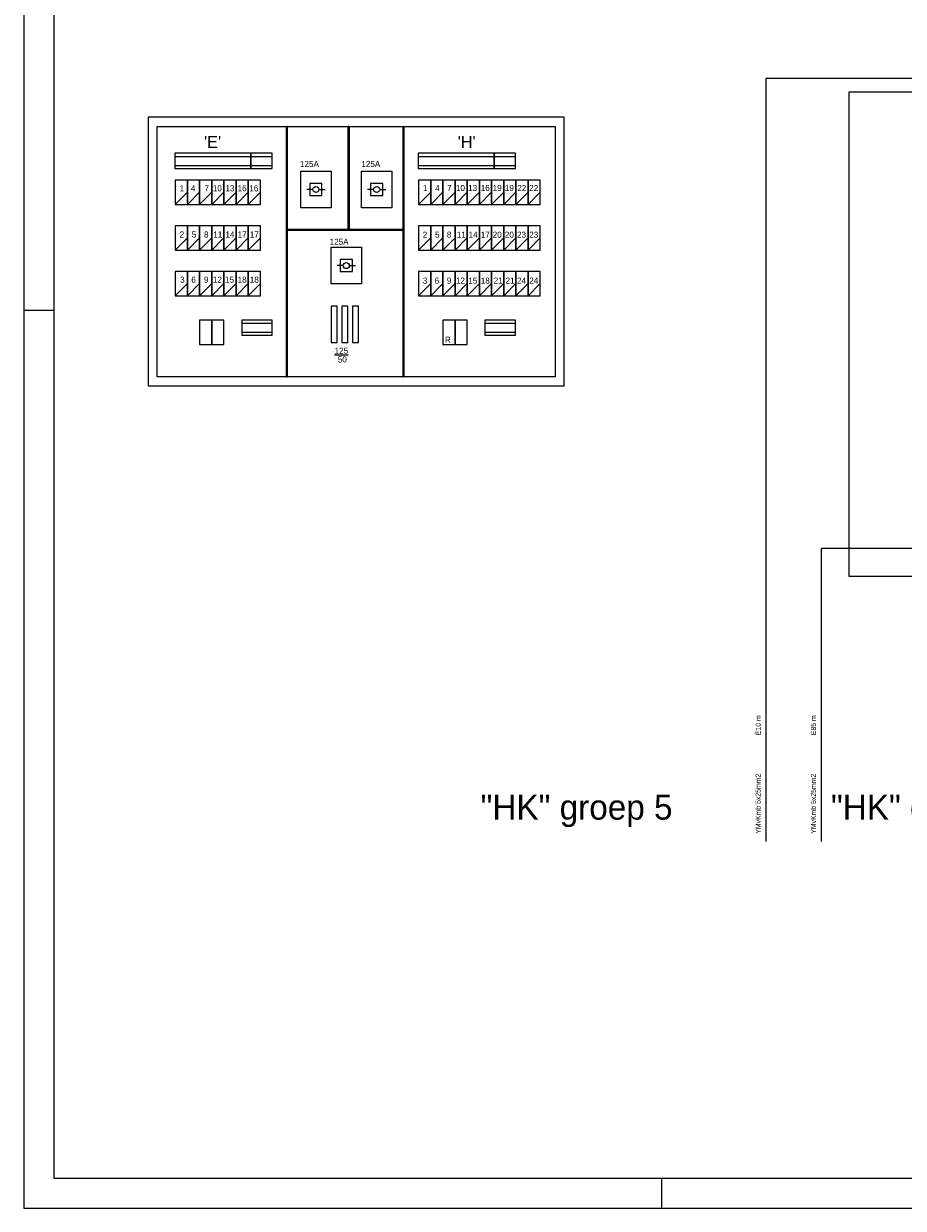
# Model space of a CAD drawing. Header units: millimetres. Extents: x -161.9 to -69.9, y -42.7 to 22.2.
# Tile 1 of 8: x -161.9 to -130, y -42.7 to 0.1. Entities that reach past the tile are written whole.
import ezdxf

# ---------------------------------------------------------------- set-up
doc = ezdxf.new("R2010")
doc.units = ezdxf.units.MM
doc.layers.add('KADER', color=7, linetype='Continuous')
doc.layers.add('SYMBOLEN', color=7, linetype='Continuous')
doc.styles.add('dgn001', font='dgn001.shx')
doc.styles.add('dgn003', font='dgn003.shx')

# ---------------------------------------------------------------- blocks, each defined once
blk = doc.blocks.new('AnonymousCell233')
at = {"layer": 'KADER', "color": 1, "linetype": 'Continuous', "lineweight": 0}
blk.add_line((-0.22, -0.385), (0.22, 0.055), dxfattribs=at)
at = {"layer": 'KADER', "color": 1, "linetype": 'Continuous', "lineweight": 0, "flags": 128}
blk.add_lwpolyline([(-0.22, -0.385), (0.22, -0.385), (0.22, 0.495), (-0.22, 0.495), (-0.22, -0.385)], dxfattribs=at)
blk = doc.blocks.new('AnonymousCell234')
at = {"layer": 'KADER', "color": 1, "linetype": 'Continuous', "lineweight": 0}
blk.add_line((-0.22, -0.385), (0.22, 0.055), dxfattribs=at)
at = {"layer": 'KADER', "color": 1, "linetype": 'Continuous', "lineweight": 0, "flags": 128}
blk.add_lwpolyline([(-0.22, -0.385), (0.22, -0.385), (0.22, 0.495), (-0.22, 0.495), (-0.22, -0.385)], dxfattribs=at)
blk = doc.blocks.new('AnonymousCell235')
at = {"layer": 'KADER', "color": 1, "linetype": 'Continuous', "lineweight": 0}
blk.add_line((-0.22, -0.385), (0.22, 0.055), dxfattribs=at)
at = {"layer": 'KADER', "color": 1, "linetype": 'Continuous', "lineweight": 0, "flags": 128}
blk.add_lwpolyline([(-0.22, -0.385), (0.22, -0.385), (0.22, 0.495), (-0.22, 0.495), (-0.22, -0.385)], dxfattribs=at)
blk = doc.blocks.new('AnonymousCell236')
at = {"layer": 'KADER', "color": 1, "linetype": 'Continuous', "lineweight": 0}
blk.add_line((-0.22, -0.385), (0.22, 0.055), dxfattribs=at)
at = {"layer": 'KADER', "color": 1, "linetype": 'Continuous', "lineweight": 0, "flags": 128}
blk.add_lwpolyline([(-0.22, -0.385), (0.22, -0.385), (0.22, 0.495), (-0.22, 0.495), (-0.22, -0.385)], dxfattribs=at)
blk = doc.blocks.new('AnonymousCell237')
at = {"layer": 'KADER', "color": 1, "linetype": 'Continuous', "lineweight": 0}
blk.add_line((-0.22, -0.385), (0.22, 0.055), dxfattribs=at)
at = {"layer": 'KADER', "color": 1, "linetype": 'Continuous', "lineweight": 0, "flags": 128}
blk.add_lwpolyline([(-0.22, -0.385), (0.22, -0.385), (0.22, 0.495), (-0.22, 0.495), (-0.22, -0.385)], dxfattribs=at)
blk = doc.blocks.new('AnonymousCell238')
at = {"layer": 'KADER', "color": 1, "linetype": 'Continuous', "lineweight": 0}
blk.add_line((-0.22, -0.385), (0.22, 0.055), dxfattribs=at)
at = {"layer": 'KADER', "color": 1, "linetype": 'Continuous', "lineweight": 0, "flags": 128}
blk.add_lwpolyline([(-0.22, -0.385), (0.22, -0.385), (0.22, 0.495), (-0.22, 0.495), (-0.22, -0.385)], dxfattribs=at)
blk = doc.blocks.new('AnonymousCell239')
at = {"layer": 'KADER', "color": 1, "linetype": 'Continuous', "lineweight": 0}
blk.add_line((-0.22, -0.385), (0.22, 0.055), dxfattribs=at)
at = {"layer": 'KADER', "color": 1, "linetype": 'Continuous', "lineweight": 0, "flags": 128}
blk.add_lwpolyline([(-0.22, -0.385), (0.22, -0.385), (0.22, 0.495), (-0.22, 0.495), (-0.22, -0.385)], dxfattribs=at)
blk = doc.blocks.new('AnonymousCell240')
at = {"layer": 'KADER', "color": 1, "linetype": 'Continuous', "lineweight": 0}
blk.add_line((-0.22, -0.385), (0.22, 0.055), dxfattribs=at)
at = {"layer": 'KADER', "color": 1, "linetype": 'Continuous', "lineweight": 0, "flags": 128}
blk.add_lwpolyline([(-0.22, -0.385), (0.22, -0.385), (0.22, 0.495), (-0.22, 0.495), (-0.22, -0.385)], dxfattribs=at)
blk = doc.blocks.new('AnonymousCell241')
at = {"layer": 'KADER', "color": 1, "linetype": 'Continuous', "lineweight": 0}
blk.add_line((-0.22, -0.385), (0.22, 0.055), dxfattribs=at)
at = {"layer": 'KADER', "color": 1, "linetype": 'Continuous', "lineweight": 0, "flags": 128}
blk.add_lwpolyline([(-0.22, -0.385), (0.22, -0.385), (0.22, 0.495), (-0.22, 0.495), (-0.22, -0.385)], dxfattribs=at)
blk = doc.blocks.new('AnonymousCell242')
at = {"layer": 'KADER', "color": 1, "linetype": 'Continuous', "lineweight": 0}
blk.add_line((-0.22, -0.385), (0.22, 0.055), dxfattribs=at)
at = {"layer": 'KADER', "color": 1, "linetype": 'Continuous', "lineweight": 0, "flags": 128}
blk.add_lwpolyline([(-0.22, -0.385), (0.22, -0.385), (0.22, 0.495), (-0.22, 0.495), (-0.22, -0.385)], dxfattribs=at)
blk = doc.blocks.new('AnonymousCell243')
at = {"layer": 'KADER', "color": 1, "linetype": 'Continuous', "lineweight": 0}
blk.add_line((-0.22, -0.385), (0.22, 0.055), dxfattribs=at)
at = {"layer": 'KADER', "color": 1, "linetype": 'Continuous', "lineweight": 0, "flags": 128}
blk.add_lwpolyline([(-0.22, -0.385), (0.22, -0.385), (0.22, 0.495), (-0.22, 0.495), (-0.22, -0.385)], dxfattribs=at)
blk = doc.blocks.new('AnonymousCell244')
at = {"layer": 'KADER', "color": 1, "linetype": 'Continuous', "lineweight": 0}
blk.add_line((-0.22, -0.385), (0.22, 0.055), dxfattribs=at)
at = {"layer": 'KADER', "color": 1, "linetype": 'Continuous', "lineweight": 0, "flags": 128}
blk.add_lwpolyline([(-0.22, -0.385), (0.22, -0.385), (0.22, 0.495), (-0.22, 0.495), (-0.22, -0.385)], dxfattribs=at)
blk = doc.blocks.new('AnonymousCell245')
at = {"layer": 'KADER', "color": 1, "linetype": 'Continuous', "lineweight": 0}
blk.add_line((-0.22, -0.385), (0.22, 0.055), dxfattribs=at)
at = {"layer": 'KADER', "color": 1, "linetype": 'Continuous', "lineweight": 0, "flags": 128}
blk.add_lwpolyline([(-0.22, -0.385), (0.22, -0.385), (0.22, 0.495), (-0.22, 0.495), (-0.22, -0.385)], dxfattribs=at)
blk = doc.blocks.new('AnonymousCell246')
at = {"layer": 'KADER', "color": 1, "linetype": 'Continuous', "lineweight": 0}
blk.add_line((-0.22, -0.385), (0.22, 0.055), dxfattribs=at)
at = {"layer": 'KADER', "color": 1, "linetype": 'Continuous', "lineweight": 0, "flags": 128}
blk.add_lwpolyline([(-0.22, -0.385), (0.22, -0.385), (0.22, 0.495), (-0.22, 0.495), (-0.22, -0.385)], dxfattribs=at)
blk = doc.blocks.new('AnonymousCell247')
at = {"layer": 'KADER', "color": 1, "linetype": 'Continuous', "lineweight": 0}
blk.add_line((-0.22, -0.385), (0.22, 0.055), dxfattribs=at)
at = {"layer": 'KADER', "color": 1, "linetype": 'Continuous', "lineweight": 0, "flags": 128}
blk.add_lwpolyline([(-0.22, -0.385), (0.22, -0.385), (0.22, 0.495), (-0.22, 0.495), (-0.22, -0.385)], dxfattribs=at)
blk = doc.blocks.new('AnonymousCell248')
at = {"layer": 'KADER', "color": 1, "linetype": 'Continuous', "lineweight": 0}
blk.add_line((-0.22, -0.385), (0.22, 0.055), dxfattribs=at)
at = {"layer": 'KADER', "color": 1, "linetype": 'Continuous', "lineweight": 0, "flags": 128}
blk.add_lwpolyline([(-0.22, -0.385), (0.22, -0.385), (0.22, 0.495), (-0.22, 0.495), (-0.22, -0.385)], dxfattribs=at)
blk = doc.blocks.new('AnonymousCell249')
at = {"layer": 'KADER', "color": 1, "linetype": 'Continuous', "lineweight": 0}
blk.add_line((-0.22, -0.385), (0.22, 0.055), dxfattribs=at)
at = {"layer": 'KADER', "color": 1, "linetype": 'Continuous', "lineweight": 0, "flags": 128}
blk.add_lwpolyline([(-0.22, -0.385), (0.22, -0.385), (0.22, 0.495), (-0.22, 0.495), (-0.22, -0.385)], dxfattribs=at)
blk = doc.blocks.new('AnonymousCell250')
at = {"layer": 'KADER', "color": 1, "linetype": 'Continuous', "lineweight": 0}
blk.add_line((-0.22, -0.385), (0.22, 0.055), dxfattribs=at)
at = {"layer": 'KADER', "color": 1, "linetype": 'Continuous', "lineweight": 0, "flags": 128}
blk.add_lwpolyline([(-0.22, -0.385), (0.22, -0.385), (0.22, 0.495), (-0.22, 0.495), (-0.22, -0.385)], dxfattribs=at)
blk = doc.blocks.new('AnonymousCell251')
at = {"layer": 'KADER', "color": 1, "linetype": 'Continuous', "lineweight": 0}
blk.add_line((-0.22, -0.385), (0.22, 0.055), dxfattribs=at)
at = {"layer": 'KADER', "color": 1, "linetype": 'Continuous', "lineweight": 0, "flags": 128}
blk.add_lwpolyline([(-0.22, -0.385), (0.22, -0.385), (0.22, 0.495), (-0.22, 0.495), (-0.22, -0.385)], dxfattribs=at)
blk = doc.blocks.new('AnonymousCell252')
at = {"layer": 'KADER', "color": 1, "linetype": 'Continuous', "lineweight": 0}
blk.add_line((-0.22, -0.385), (0.22, 0.055), dxfattribs=at)
at = {"layer": 'KADER', "color": 1, "linetype": 'Continuous', "lineweight": 0, "flags": 128}
blk.add_lwpolyline([(-0.22, -0.385), (0.22, -0.385), (0.22, 0.495), (-0.22, 0.495), (-0.22, -0.385)], dxfattribs=at)
blk = doc.blocks.new('AnonymousCell253')
at = {"layer": 'KADER', "color": 1, "linetype": 'Continuous', "lineweight": 0}
blk.add_line((-0.22, -0.385), (0.22, 0.055), dxfattribs=at)
at = {"layer": 'KADER', "color": 1, "linetype": 'Continuous', "lineweight": 0, "flags": 128}
blk.add_lwpolyline([(-0.22, -0.385), (0.22, -0.385), (0.22, 0.495), (-0.22, 0.495), (-0.22, -0.385)], dxfattribs=at)
blk = doc.blocks.new('AnonymousCell254')
at = {"layer": 'KADER', "color": 1, "linetype": 'Continuous', "lineweight": 0}
for p, q in [((-0.11, 0), (-0.33, 0)), ((0.11, 0), (0.33, 0))]:
    blk.add_line(p, q, dxfattribs=at)
at = {"layer": 'KADER', "color": 1, "linetype": 'Continuous', "lineweight": 0, "flags": 128}
for points in [[(-0.55, 0.66), (0.55, 0.66), (0.55, -0.66), (-0.55, -0.66), (-0.55, 0.66)], [(-0.22, -0.22), (0.22, -0.22), (0.22, 0.22), (-0.22, 0.22), (-0.22, -0.22)]]:
    blk.add_lwpolyline(points, dxfattribs=at)
at = {"layer": 'KADER', "color": 1, "linetype": 'Continuous', "lineweight": 0}
blk.add_circle((-0.00095, 0.0002), 0.11, dxfattribs=at)
blk = doc.blocks.new('AnonymousCell255')
at = {"layer": 'KADER', "color": 1, "linetype": 'Continuous', "lineweight": 0}
for p, q in [((-0.11, 0), (-0.33, 0)), ((0.11, 0), (0.33, 0))]:
    blk.add_line(p, q, dxfattribs=at)
at = {"layer": 'KADER', "color": 1, "linetype": 'Continuous', "lineweight": 0, "flags": 128}
for points in [[(-0.55, 0.66), (0.55, 0.66), (0.55, -0.66), (-0.55, -0.66), (-0.55, 0.66)], [(-0.22, -0.22), (0.22, -0.22), (0.22, 0.22), (-0.22, 0.22), (-0.22, -0.22)]]:
    blk.add_lwpolyline(points, dxfattribs=at)
at = {"layer": 'KADER', "color": 1, "linetype": 'Continuous', "lineweight": 0}
blk.add_circle((-0.00095, 0.0002), 0.11, dxfattribs=at)
blk = doc.blocks.new('AnonymousCell256')
at = {"layer": 'KADER', "color": 1, "linetype": 'Continuous', "lineweight": 0}
for p, q in [((-0.11, 0), (-0.33, 0)), ((0.11, 0), (0.33, 0))]:
    blk.add_line(p, q, dxfattribs=at)
at = {"layer": 'KADER', "color": 1, "linetype": 'Continuous', "lineweight": 0, "flags": 128}
for points in [[(-0.55, 0.66), (0.55, 0.66), (0.55, -0.66), (-0.55, -0.66), (-0.55, 0.66)], [(-0.22, -0.22), (0.22, -0.22), (0.22, 0.22), (-0.22, 0.22), (-0.22, -0.22)]]:
    blk.add_lwpolyline(points, dxfattribs=at)
at = {"layer": 'KADER', "color": 1, "linetype": 'Continuous', "lineweight": 0}
blk.add_circle((-0.00095, 0.0002), 0.11, dxfattribs=at)
blk = doc.blocks.new('AnonymousCell257')
at = {"layer": 'KADER', "color": 1, "linetype": 'Continuous', "lineweight": 0}
blk.add_line((-0.22, -0.385), (0.22, 0.055), dxfattribs=at)
at = {"layer": 'KADER', "color": 1, "linetype": 'Continuous', "lineweight": 0, "flags": 128}
blk.add_lwpolyline([(-0.22, -0.385), (0.22, -0.385), (0.22, 0.495), (-0.22, 0.495), (-0.22, -0.385)], dxfattribs=at)
blk = doc.blocks.new('AnonymousCell258')
at = {"layer": 'KADER', "color": 1, "linetype": 'Continuous', "lineweight": 0}
blk.add_line((-0.22, -0.385), (0.22, 0.055), dxfattribs=at)
at = {"layer": 'KADER', "color": 1, "linetype": 'Continuous', "lineweight": 0, "flags": 128}
blk.add_lwpolyline([(-0.22, -0.385), (0.22, -0.385), (0.22, 0.495), (-0.22, 0.495), (-0.22, -0.385)], dxfattribs=at)
blk = doc.blocks.new('AnonymousCell259')
at = {"layer": 'KADER', "color": 1, "linetype": 'Continuous', "lineweight": 0}
blk.add_line((-0.22, -0.385), (0.22, 0.055), dxfattribs=at)
at = {"layer": 'KADER', "color": 1, "linetype": 'Continuous', "lineweight": 0, "flags": 128}
blk.add_lwpolyline([(-0.22, -0.385), (0.22, -0.385), (0.22, 0.495), (-0.22, 0.495), (-0.22, -0.385)], dxfattribs=at)
blk = doc.blocks.new('AnonymousCell260')
at = {"layer": 'KADER', "color": 1, "linetype": 'Continuous', "lineweight": 0}
blk.add_line((-0.22, -0.385), (0.22, 0.055), dxfattribs=at)
at = {"layer": 'KADER', "color": 1, "linetype": 'Continuous', "lineweight": 0, "flags": 128}
blk.add_lwpolyline([(-0.22, -0.385), (0.22, -0.385), (0.22, 0.495), (-0.22, 0.495), (-0.22, -0.385)], dxfattribs=at)
blk = doc.blocks.new('AnonymousCell261')
at = {"layer": 'KADER', "color": 1, "linetype": 'Continuous', "lineweight": 0}
blk.add_line((-0.22, -0.385), (0.22, 0.055), dxfattribs=at)
at = {"layer": 'KADER', "color": 1, "linetype": 'Continuous', "lineweight": 0, "flags": 128}
blk.add_lwpolyline([(-0.22, -0.385), (0.22, -0.385), (0.22, 0.495), (-0.22, 0.495), (-0.22, -0.385)], dxfattribs=at)
blk = doc.blocks.new('AnonymousCell262')
at = {"layer": 'KADER', "color": 1, "linetype": 'Continuous', "lineweight": 0}
blk.add_line((-0.22, -0.385), (0.22, 0.055), dxfattribs=at)
at = {"layer": 'KADER', "color": 1, "linetype": 'Continuous', "lineweight": 0, "flags": 128}
blk.add_lwpolyline([(-0.22, -0.385), (0.22, -0.385), (0.22, 0.495), (-0.22, 0.495), (-0.22, -0.385)], dxfattribs=at)
blk = doc.blocks.new('AnonymousCell263')
at = {"layer": 'KADER', "color": 1, "linetype": 'Continuous', "lineweight": 0}
blk.add_line((-0.22, -0.385), (0.22, 0.055), dxfattribs=at)
at = {"layer": 'KADER', "color": 1, "linetype": 'Continuous', "lineweight": 0, "flags": 128}
blk.add_lwpolyline([(-0.22, -0.385), (0.22, -0.385), (0.22, 0.495), (-0.22, 0.495), (-0.22, -0.385)], dxfattribs=at)
blk = doc.blocks.new('AnonymousCell264')
at = {"layer": 'KADER', "color": 1, "linetype": 'Continuous', "lineweight": 0}
blk.add_line((-0.22, -0.385), (0.22, 0.055), dxfattribs=at)
at = {"layer": 'KADER', "color": 1, "linetype": 'Continuous', "lineweight": 0, "flags": 128}
blk.add_lwpolyline([(-0.22, -0.385), (0.22, -0.385), (0.22, 0.495), (-0.22, 0.495), (-0.22, -0.385)], dxfattribs=at)
blk = doc.blocks.new('AnonymousCell265')
at = {"layer": 'KADER', "color": 1, "linetype": 'Continuous', "lineweight": 0}
blk.add_line((-0.22, -0.385), (0.22, 0.055), dxfattribs=at)
at = {"layer": 'KADER', "color": 1, "linetype": 'Continuous', "lineweight": 0, "flags": 128}
blk.add_lwpolyline([(-0.22, -0.385), (0.22, -0.385), (0.22, 0.495), (-0.22, 0.495), (-0.22, -0.385)], dxfattribs=at)
blk = doc.blocks.new('AnonymousCell266')
at = {"layer": 'KADER', "color": 1, "linetype": 'Continuous', "lineweight": 0}
blk.add_line((-0.22, -0.385), (0.22, 0.055), dxfattribs=at)
at = {"layer": 'KADER', "color": 1, "linetype": 'Continuous', "lineweight": 0, "flags": 128}
blk.add_lwpolyline([(-0.22, -0.385), (0.22, -0.385), (0.22, 0.495), (-0.22, 0.495), (-0.22, -0.385)], dxfattribs=at)
blk = doc.blocks.new('AnonymousCell267')
at = {"layer": 'KADER', "color": 1, "linetype": 'Continuous', "lineweight": 0}
blk.add_line((-0.22, -0.385), (0.22, 0.055), dxfattribs=at)
at = {"layer": 'KADER', "color": 1, "linetype": 'Continuous', "lineweight": 0, "flags": 128}
blk.add_lwpolyline([(-0.22, -0.385), (0.22, -0.385), (0.22, 0.495), (-0.22, 0.495), (-0.22, -0.385)], dxfattribs=at)
blk = doc.blocks.new('AnonymousCell268')
at = {"layer": 'KADER', "color": 1, "linetype": 'Continuous', "lineweight": 0}
blk.add_line((-0.22, -0.385), (0.22, 0.055), dxfattribs=at)
at = {"layer": 'KADER', "color": 1, "linetype": 'Continuous', "lineweight": 0, "flags": 128}
blk.add_lwpolyline([(-0.22, -0.385), (0.22, -0.385), (0.22, 0.495), (-0.22, 0.495), (-0.22, -0.385)], dxfattribs=at)
blk = doc.blocks.new('AnonymousCell269')
at = {"layer": 'KADER', "color": 1, "linetype": 'Continuous', "lineweight": 0}
blk.add_line((-0.22, -0.385), (0.22, 0.055), dxfattribs=at)
at = {"layer": 'KADER', "color": 1, "linetype": 'Continuous', "lineweight": 0, "flags": 128}
blk.add_lwpolyline([(-0.22, -0.385), (0.22, -0.385), (0.22, 0.495), (-0.22, 0.495), (-0.22, -0.385)], dxfattribs=at)
blk = doc.blocks.new('AnonymousCell270')
at = {"layer": 'KADER', "color": 1, "linetype": 'Continuous', "lineweight": 0}
blk.add_line((-0.22, -0.385), (0.22, 0.055), dxfattribs=at)
at = {"layer": 'KADER', "color": 1, "linetype": 'Continuous', "lineweight": 0, "flags": 128}
blk.add_lwpolyline([(-0.22, -0.385), (0.22, -0.385), (0.22, 0.495), (-0.22, 0.495), (-0.22, -0.385)], dxfattribs=at)
blk = doc.blocks.new('AnonymousCell271')
at = {"layer": 'KADER', "color": 1, "linetype": 'Continuous', "lineweight": 0}
blk.add_line((-0.22, -0.385), (0.22, 0.055), dxfattribs=at)
at = {"layer": 'KADER', "color": 1, "linetype": 'Continuous', "lineweight": 0, "flags": 128}
blk.add_lwpolyline([(-0.22, -0.385), (0.22, -0.385), (0.22, 0.495), (-0.22, 0.495), (-0.22, -0.385)], dxfattribs=at)
blk = doc.blocks.new('AnonymousCell272')
at = {"layer": 'KADER', "color": 1, "linetype": 'Continuous', "lineweight": 0}
blk.add_line((-0.22, -0.385), (0.22, 0.055), dxfattribs=at)
at = {"layer": 'KADER', "color": 1, "linetype": 'Continuous', "lineweight": 0, "flags": 128}
blk.add_lwpolyline([(-0.22, -0.385), (0.22, -0.385), (0.22, 0.495), (-0.22, 0.495), (-0.22, -0.385)], dxfattribs=at)
blk = doc.blocks.new('AnonymousCell273')
at = {"layer": 'KADER', "color": 1, "linetype": 'Continuous', "lineweight": 0}
blk.add_line((-0.22, -0.385), (0.22, 0.055), dxfattribs=at)
at = {"layer": 'KADER', "color": 1, "linetype": 'Continuous', "lineweight": 0, "flags": 128}
blk.add_lwpolyline([(-0.22, -0.385), (0.22, -0.385), (0.22, 0.495), (-0.22, 0.495), (-0.22, -0.385)], dxfattribs=at)
blk = doc.blocks.new('AnonymousCell274')
at = {"layer": 'KADER', "color": 1, "linetype": 'Continuous', "lineweight": 0}
blk.add_line((-0.22, -0.385), (0.22, 0.055), dxfattribs=at)
at = {"layer": 'KADER', "color": 1, "linetype": 'Continuous', "lineweight": 0, "flags": 128}
blk.add_lwpolyline([(-0.22, -0.385), (0.22, -0.385), (0.22, 0.495), (-0.22, 0.495), (-0.22, -0.385)], dxfattribs=at)
blk = doc.blocks.new('AnonymousCell275')
at = {"layer": 'KADER', "color": 1, "linetype": 'Continuous', "lineweight": 0}
blk.add_line((-0.22, -0.385), (0.22, 0.055), dxfattribs=at)
at = {"layer": 'KADER', "color": 1, "linetype": 'Continuous', "lineweight": 0, "flags": 128}
blk.add_lwpolyline([(-0.22, -0.385), (0.22, -0.385), (0.22, 0.495), (-0.22, 0.495), (-0.22, -0.385)], dxfattribs=at)
blk = doc.blocks.new('AnonymousCell276')
at = {"layer": 'KADER', "color": 1, "linetype": 'Continuous', "lineweight": 0}
blk.add_line((-0.22, -0.385), (0.22, 0.055), dxfattribs=at)
at = {"layer": 'KADER', "color": 1, "linetype": 'Continuous', "lineweight": 0, "flags": 128}
blk.add_lwpolyline([(-0.22, -0.385), (0.22, -0.385), (0.22, 0.495), (-0.22, 0.495), (-0.22, -0.385)], dxfattribs=at)
blk = doc.blocks.new('AnonymousCell277')
at = {"layer": 'KADER', "color": 1, "linetype": 'Continuous', "lineweight": 0}
blk.add_line((-0.22, -0.385), (0.22, 0.055), dxfattribs=at)
at = {"layer": 'KADER', "color": 1, "linetype": 'Continuous', "lineweight": 0, "flags": 128}
blk.add_lwpolyline([(-0.22, -0.385), (0.22, -0.385), (0.22, 0.495), (-0.22, 0.495), (-0.22, -0.385)], dxfattribs=at)
blk = doc.blocks.new('AnonymousCell278')
at = {"layer": 'KADER', "color": 1, "linetype": 'Continuous', "lineweight": 0}
blk.add_line((-0.22, -0.385), (0.22, 0.055), dxfattribs=at)
at = {"layer": 'KADER', "color": 1, "linetype": 'Continuous', "lineweight": 0, "flags": 128}
blk.add_lwpolyline([(-0.22, -0.385), (0.22, -0.385), (0.22, 0.495), (-0.22, 0.495), (-0.22, -0.385)], dxfattribs=at)
blk = doc.blocks.new('AnonymousCell279')
at = {"layer": 'KADER', "color": 1, "linetype": 'Continuous', "lineweight": 0}
blk.add_line((-0.22, -0.385), (0.22, 0.055), dxfattribs=at)
at = {"layer": 'KADER', "color": 1, "linetype": 'Continuous', "lineweight": 0, "flags": 128}
blk.add_lwpolyline([(-0.22, -0.385), (0.22, -0.385), (0.22, 0.495), (-0.22, 0.495), (-0.22, -0.385)], dxfattribs=at)
blk = doc.blocks.new('AnonymousCell280')
at = {"layer": 'KADER', "color": 1, "linetype": 'Continuous', "lineweight": 0}
blk.add_line((-0.22, -0.385), (0.22, 0.055), dxfattribs=at)
at = {"layer": 'KADER', "color": 1, "linetype": 'Continuous', "lineweight": 0, "flags": 128}
blk.add_lwpolyline([(-0.22, -0.385), (0.22, -0.385), (0.22, 0.495), (-0.22, 0.495), (-0.22, -0.385)], dxfattribs=at)
blk = doc.blocks.new('AnonymousCell281')
at = {"layer": 'KADER', "color": 1, "linetype": 'Continuous', "lineweight": 0}
blk.add_line((-0.22, -0.385), (0.22, 0.055), dxfattribs=at)
at = {"layer": 'KADER', "color": 1, "linetype": 'Continuous', "lineweight": 0, "flags": 128}
blk.add_lwpolyline([(-0.22, -0.385), (0.22, -0.385), (0.22, 0.495), (-0.22, 0.495), (-0.22, -0.385)], dxfattribs=at)
blk = doc.blocks.new('AnonymousCell282')
at = {"layer": 'KADER', "color": 1, "linetype": 'Continuous', "lineweight": 0}
blk.add_line((-0.22, -0.385), (0.22, 0.055), dxfattribs=at)
at = {"layer": 'KADER', "color": 1, "linetype": 'Continuous', "lineweight": 0, "flags": 128}
blk.add_lwpolyline([(-0.22, -0.385), (0.22, -0.385), (0.22, 0.495), (-0.22, 0.495), (-0.22, -0.385)], dxfattribs=at)
blk = doc.blocks.new('AnonymousCell283')
at = {"layer": 'KADER', "color": 1, "linetype": 'Continuous', "lineweight": 0}
blk.add_line((-0.22, -0.385), (0.22, 0.055), dxfattribs=at)
at = {"layer": 'KADER', "color": 1, "linetype": 'Continuous', "lineweight": 0, "flags": 128}
blk.add_lwpolyline([(-0.22, -0.385), (0.22, -0.385), (0.22, 0.495), (-0.22, 0.495), (-0.22, -0.385)], dxfattribs=at)
blk = doc.blocks.new('AnonymousCell284')
at = {"layer": 'KADER', "color": 1, "linetype": 'Continuous', "lineweight": 0}
blk.add_line((-0.22, -0.385), (0.22, 0.055), dxfattribs=at)
at = {"layer": 'KADER', "color": 1, "linetype": 'Continuous', "lineweight": 0, "flags": 128}
blk.add_lwpolyline([(-0.22, -0.385), (0.22, -0.385), (0.22, 0.495), (-0.22, 0.495), (-0.22, -0.385)], dxfattribs=at)
blk = doc.blocks.new('AnonymousCell285')
at = {"layer": 'KADER', "color": 1, "linetype": 'Continuous', "lineweight": 0}
blk.add_line((-0.22, -0.385), (0.22, 0.055), dxfattribs=at)
at = {"layer": 'KADER', "color": 1, "linetype": 'Continuous', "lineweight": 0, "flags": 128}
blk.add_lwpolyline([(-0.22, -0.385), (0.22, -0.385), (0.22, 0.495), (-0.22, 0.495), (-0.22, -0.385)], dxfattribs=at)
blk = doc.blocks.new('AnonymousCell286')
at = {"layer": 'KADER', "color": 1, "linetype": 'Continuous', "lineweight": 0}
blk.add_line((-0.22, -0.385), (0.22, 0.055), dxfattribs=at)
at = {"layer": 'KADER', "color": 1, "linetype": 'Continuous', "lineweight": 0, "flags": 128}
blk.add_lwpolyline([(-0.22, -0.385), (0.22, -0.385), (0.22, 0.495), (-0.22, 0.495), (-0.22, -0.385)], dxfattribs=at)
blk = doc.blocks.new('A1')
at = {"layer": 'KADER', "color": 1, "linetype": 'Continuous', "lineweight": 0}
for p, q in [((0, 64.968), (0, 0)), ((0, 32.484), (1.094, 32.484)), ((23.078, 0), (23.078, 1.093)), ((0, 0), (91.984, 0))]:
    blk.add_line(p, q, dxfattribs=at)
at = {"layer": 'KADER', "color": 5, "linetype": 'Continuous', "lineweight": 0, "flags": 128}
blk.add_lwpolyline([(1.094, 1.093), (90.89, 1.093), (90.89, 63.875), (1.094, 63.875), (1.094, 1.093)], dxfattribs=at)
blk = doc.blocks.new('AnonymousCell287')
at = {"color": 1, "linetype": 'Continuous', "lineweight": 0}
blk.add_blockref('A1', (-45.992, -32.484), dxfattribs=at)

msp = doc.modelspace()

# ---------------------------------------------------------------- linework, layer by layer
at = {"layer": 'KADER', "color": 1, "linetype": 'CONTINUOUS', "lineweight": 0}
for p, q in [((-152.368, -3.602), (-152.348, -3.602)), ((-152.368, -3.602), (-152.368, -12.658)), ((-152.328, -3.602), (-152.348, -3.602)), ((-152.328, -3.602), (-152.328, -12.658)), ((-150.133, -3.602), (-150.113, -3.602)), ((-150.133, -3.602), (-150.133, -7.312)), ((-150.093, -3.602), (-150.113, -3.602)), ((-150.093, -3.602), (-150.093, -7.312)), ((-148.149, -3.602), (-148.129, -3.602)), ((-148.149, -3.602), (-148.149, -12.658)), ((-148.109, -3.602), (-148.129, -3.602)), ((-148.109, -3.602), (-148.109, -12.658)), ((-152.326, -7.314), (-152.326, -7.334)), ((-152.326, -7.314), (-148.151, -7.314)), ((-152.326, -7.354), (-152.326, -7.334)), ((-152.326, -7.354), (-148.151, -7.354)), ((-150.133, -7.312), (-150.113, -7.312)), ((-150.093, -7.312), (-150.113, -7.312)), ((-148.151, -7.314), (-148.151, -7.334)), ((-148.151, -7.354), (-148.151, -7.334)), ((-152.368, -12.658), (-152.348, -12.658)), ((-152.328, -12.658), (-152.348, -12.658)), ((-148.149, -12.658), (-148.129, -12.658)), ((-148.109, -12.658), (-148.129, -12.658))]:
    msp.add_line(p, q, dxfattribs=at)
at = {"layer": 'KADER', "color": 1, "linetype": 'Continuous', "lineweight": 0}
for p, q in [((-156.398, -4.685), (-152.878, -4.685)), ((-147.598, -4.685), (-144.078, -4.685)), ((-156.398, -5.015), (-152.878, -5.015)), ((-147.598, -5.015), (-144.078, -5.015)), ((-153.978, -10.715), (-152.878, -10.715)), ((-153.978, -11.045), (-152.878, -11.045)), ((-145.178, -10.715), (-144.078, -10.715)), ((-145.178, -11.045), (-144.078, -11.045))]:
    msp.add_line(p, q, dxfattribs=at)
at = {"layer": 'KADER', "color": 1, "linetype": 'Continuous', "lineweight": 0, "flags": 128}
for points in [[(-157.362, -12.988), (-142.314, -12.988), (-142.314, -3.272), (-157.362, -3.272), (-157.362, -12.988)], [(-157.032, -3.602), (-142.644, -3.602), (-142.644, -12.658), (-157.032, -12.658), (-157.032, -3.602)], [(-156.398, -5.125), (-153.648, -5.125), (-153.648, -4.575), (-156.398, -4.575), (-156.398, -5.125)], [(-153.648, -5.125), (-152.878, -5.125), (-152.878, -4.575), (-153.648, -4.575), (-153.648, -5.125)], [(-147.598, -5.125), (-144.848, -5.125), (-144.848, -4.575), (-147.598, -4.575), (-147.598, -5.125)], [(-144.848, -5.125), (-144.078, -5.125), (-144.078, -4.575), (-144.848, -4.575), (-144.848, -5.125)], [(-150.744, -11.421), (-150.524, -11.421), (-150.524, -10.101), (-150.744, -10.101), (-150.744, -11.421)], [(-150.359, -11.421), (-150.139, -11.421), (-150.139, -10.101), (-150.359, -10.101), (-150.359, -11.421)], [(-149.974, -11.421), (-149.754, -11.421), (-149.754, -10.101), (-149.974, -10.101), (-149.974, -11.421)], [(-155.499, -11.485), (-155.059, -11.485), (-155.059, -10.605), (-155.499, -10.605), (-155.499, -11.485)], [(-155.059, -11.485), (-154.619, -11.485), (-154.619, -10.605), (-155.059, -10.605), (-155.059, -11.485)], [(-153.978, -11.155), (-152.878, -11.155), (-152.878, -10.605), (-153.978, -10.605), (-153.978, -11.155)], [(-146.699, -11.485), (-146.259, -11.485), (-146.259, -10.605), (-146.699, -10.605), (-146.699, -11.485)], [(-146.259, -11.485), (-145.819, -11.485), (-145.819, -10.605), (-146.259, -10.605), (-146.259, -11.485)], [(-145.178, -11.155), (-144.078, -11.155), (-144.078, -10.605), (-145.178, -10.605), (-145.178, -11.155)]]:
    msp.add_lwpolyline(points, dxfattribs=at)
at = {"layer": 'SYMBOLEN', "color": 1, "linetype": 'Continuous', "lineweight": 13}
for p, q in [((-135.016, -1.866), (-135.016, -29.466)), ((-133.016, -18.866), (-133.016, -29.466))]:
    msp.add_line(p, q, dxfattribs=at)
at = {"layer": 'SYMBOLEN', "color": 1, "linetype": 'Continuous', "lineweight": 0}
for p, q in [((-132.016, -2.366), (-132.016, -19.866)), ((-132.016, -19.866), (-107.15, -19.866))]:
    msp.add_line(p, q, dxfattribs=at)
at = {"layer": 'SYMBOLEN', "color": 1, "linetype": 'Continuous', "lineweight": 13, "flags": 128}
for points in [[(-90.468, 1.134), (-90.468, -1.866), (-135.016, -1.866)], [(-90.468, -15.866), (-90.468, -18.866), (-133.016, -18.866)]]:
    msp.add_lwpolyline(points, dxfattribs=at)
at = {"layer": 'SYMBOLEN', "color": 1, "linetype": 'Continuous', "lineweight": 0, "flags": 128}
msp.add_lwpolyline([(-106.016, -0.354), (-106.016, -2.366), (-132.016, -2.366)], dxfattribs=at)

# ---------------------------------------------------------------- block references
at = {"color": 1, "linetype": 'Continuous', "lineweight": 0}
for name, p in [('AnonymousCell287', (-115.871, -10.248)), ('AnonymousCell233', (-156.159, -6.04)), ('AnonymousCell234', (-155.719, -6.04)), ('AnonymousCell235', (-155.279, -6.04)), ('AnonymousCell236', (-154.839, -6.04)), ('AnonymousCell237', (-154.399, -6.04)), ('AnonymousCell238', (-153.959, -6.04)), ('AnonymousCell239', (-153.519, -6.04)), ('AnonymousCell254', (-151.294, -5.884)), ('AnonymousCell255', (-149.094, -5.884)), ('AnonymousCell257', (-147.359, -6.04)), ('AnonymousCell258', (-146.919, -6.04)), ('AnonymousCell259', (-146.479, -6.04)), ('AnonymousCell260', (-146.039, -6.04)), ('AnonymousCell261', (-145.599, -6.04)), ('AnonymousCell262', (-145.159, -6.04)), ('AnonymousCell263', (-144.719, -6.04)), ('AnonymousCell278', (-144.279, -6.04)), ('AnonymousCell279', (-143.839, -6.04)), ('AnonymousCell280', (-143.399, -6.04)), ('AnonymousCell240', (-156.159, -7.69)), ('AnonymousCell241', (-155.719, -7.69)), ('AnonymousCell242', (-155.279, -7.69)), ('AnonymousCell243', (-154.839, -7.69)), ('AnonymousCell244', (-154.399, -7.69)), ('AnonymousCell245', (-153.959, -7.69)), ('AnonymousCell246', (-153.519, -7.69)), ('AnonymousCell264', (-147.359, -7.69)), ('AnonymousCell265', (-146.919, -7.69)), ('AnonymousCell266', (-146.479, -7.69)), ('AnonymousCell267', (-146.039, -7.69)), ('AnonymousCell268', (-145.599, -7.69)), ('AnonymousCell269', (-145.159, -7.69)), ('AnonymousCell270', (-144.719, -7.69)), ('AnonymousCell281', (-144.279, -7.69)), ('AnonymousCell282', (-143.839, -7.69)), ('AnonymousCell283', (-143.399, -7.69)), ('AnonymousCell256', (-150.194, -8.634)), ('AnonymousCell247', (-156.159, -9.34)), ('AnonymousCell248', (-155.719, -9.34)), ('AnonymousCell249', (-155.279, -9.34)), ('AnonymousCell250', (-154.839, -9.34)), ('AnonymousCell251', (-154.399, -9.34)), ('AnonymousCell252', (-153.959, -9.34)), ('AnonymousCell253', (-153.519, -9.34)), ('AnonymousCell271', (-147.359, -9.34)), ('AnonymousCell272', (-146.919, -9.34)), ('AnonymousCell273', (-146.479, -9.34)), ('AnonymousCell274', (-146.039, -9.34)), ('AnonymousCell275', (-145.599, -9.34)), ('AnonymousCell276', (-145.159, -9.34)), ('AnonymousCell277', (-144.719, -9.34)), ('AnonymousCell284', (-144.279, -9.34)), ('AnonymousCell285', (-143.839, -9.34)), ('AnonymousCell286', (-143.399, -9.34))]:
    msp.add_blockref(name, p, dxfattribs=at)

# ---------------------------------------------------------------- texts
at = {"layer": 'KADER', "color": 1, "linetype": 'Continuous', "lineweight": 0, "style": 'dgn003'}
for s, height, p in [("'E'", 0.44, (-155.34, -4.383)), ("'H'", 0.44, (-146.164, -4.383)), ('125A', 0.22, (-151.871, -5.07)), ('125A', 0.22, (-149.651, -5.07)), ('1', 0.22, (-156.222, -5.948)), ('4', 0.22, (-155.818, -5.948)), ('7', 0.22, (-155.323, -5.948)), ('10', 0.22, (-155.023, -5.948)), ('13', 0.22, (-154.566, -5.948)), ('16', 0.22, (-154.126, -5.948)), ('16', 0.22, (-153.703, -5.948)), ('1', 0.22, (-147.418, -5.939)), ('4', 0.22, (-146.978, -5.939)), ('7', 0.22, (-146.547, -5.939)), ('10', 0.22, (-146.23, -5.939)), ('13', 0.22, (-145.788, -5.939)), ('16', 0.22, (-145.33, -5.939)), ('19', 0.22, (-144.899, -5.939)), ('19', 0.22, (-144.459, -5.939)), ('22', 0.22, (-144.01, -5.939)), ('22', 0.22, (-143.577, -5.939)), ('2', 0.22, (-156.222, -7.62)), ('5', 0.22, (-155.782, -7.62)), ('8', 0.22, (-155.34, -7.62)), ('11', 0.22, (-155.006, -7.62)), ('14', 0.22, (-154.566, -7.62)), ('17', 0.22, (-154.126, -7.62)), ('17', 0.22, (-153.686, -7.62)), ('125A', 0.22, (-150.797, -7.884)), ('2', 0.22, (-147.427, -7.628)), ('5', 0.22, (-146.987, -7.628)), ('8', 0.22, (-146.556, -7.628)), ('11', 0.22, (-146.195, -7.628)), ('14', 0.22, (-145.77, -7.628)), ('17', 0.22, (-145.33, -7.628)), ('20', 0.22, (-144.899, -7.628)), ('20', 0.22, (-144.459, -7.628)), ('23', 0.22, (-144.019, -7.628)), ('23', 0.22, (-143.577, -7.628)), ('3', 0.22, (-156.205, -9.254)), ('6', 0.22, (-155.8, -9.254)), ('9', 0.22, (-155.34, -9.254)), ('12', 0.22, (-155.023, -9.254)), ('15', 0.22, (-154.583, -9.254)), ('18', 0.22, (-154.126, -9.254)), ('18', 0.22, (-153.686, -9.254)), ('3', 0.22, (-147.427, -9.289)), ('6', 0.22, (-146.996, -9.289)), ('9', 0.22, (-146.556, -9.289)), ('12', 0.22, (-146.23, -9.289)), ('15', 0.22, (-145.779, -9.289)), ('18', 0.22, (-145.33, -9.289)), ('21', 0.22, (-144.864, -9.289)), ('21', 0.22, (-144.433, -9.289)), ('24', 0.22, (-144.019, -9.289)), ('24', 0.22, (-143.577, -9.289)), ('R', 0.22, (-146.626, -11.428)), ('%%u125%%u', 0.22, (-150.619, -11.824)), ('50', 0.22, (-150.5, -12.141))]:
    msp.add_text(s, height=height, dxfattribs=at).set_placement(p)
at = {"layer": 'SYMBOLEN', "color": 1, "linetype": 'Continuous', "lineweight": 0, "style": 'dgn001'}
for s, p in [('È10 m', (-135.208, -25.618)), ('È85 m', (-133.208, -25.618)), ('YMvKmb 5x25mm2', (-135.208, -29.184)), ('YMvKmb 5x25mm2', (-133.208, -29.184))]:
    msp.add_text(s, height=0.18, rotation=90, dxfattribs=at).set_placement(p)
for s, p in [('"HK" groep 5', (-145.336, -28.675)), ('"HK" groep 4', (-132.663, -28.675))]:
    msp.add_text(s, height=0.9, dxfattribs=at).set_placement(p)

doc.saveas('drawing.dxf')
